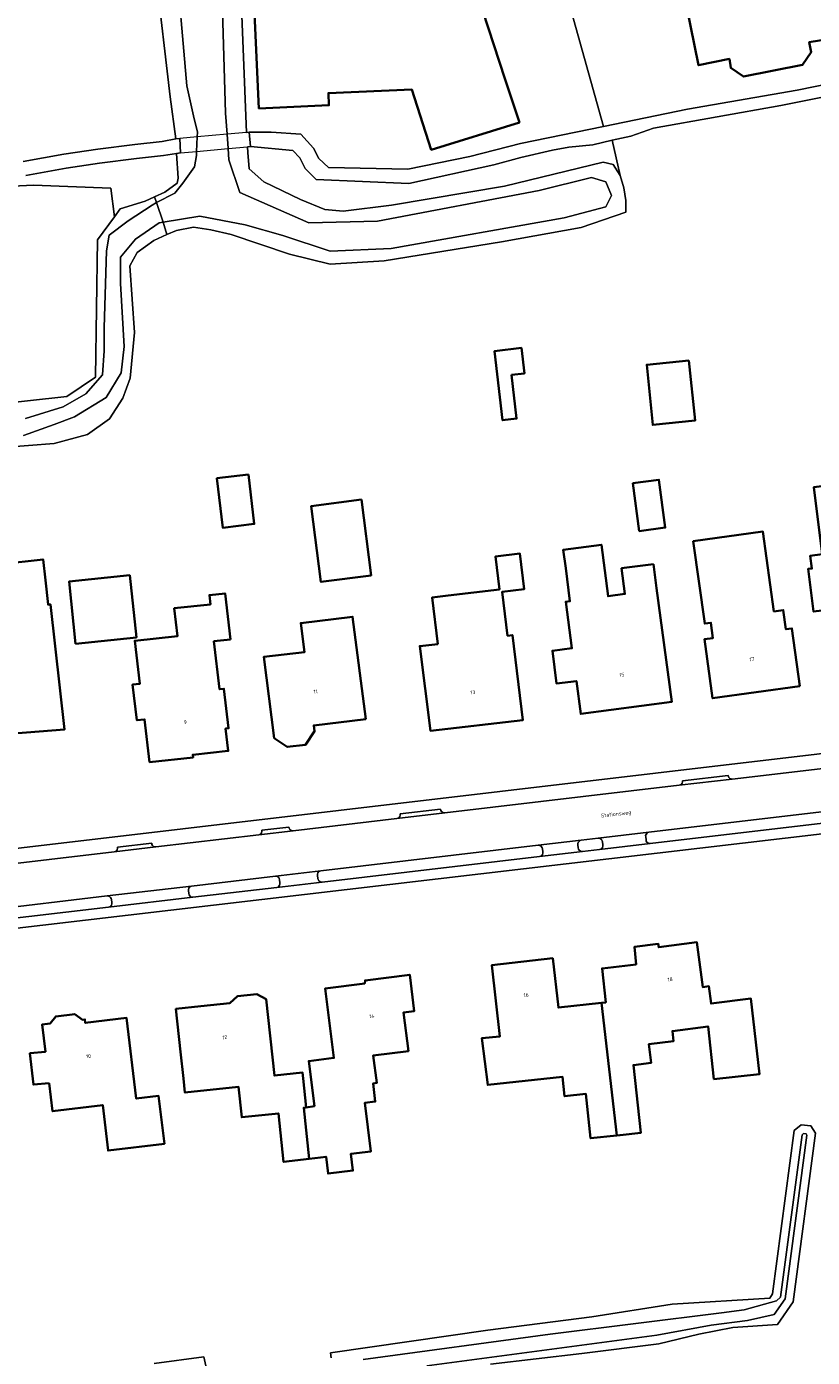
# Model space of a CAD drawing. Header units: metres. Extents: x 229229 to 231729, y 593167 to 595667.
# Tile 57 of 256: x 230308 to 230402, y 594217 to 594376. Entities that reach past the tile are written whole.
import ezdxf
from ezdxf.enums import TextEntityAlignment as Align

# ---------------------------------------------------------------- set-up
doc = ezdxf.new("R2010")
doc.units = ezdxf.units.M
for name, color, linetype, lineweight in [('B-WE-GR-GROENVOORZIENING-GV', 80, 'Continuous', 18), ('B-WE-KW-KUNSTWERK_DEK-GV', 170, 'Continuous', 18), ('B-WE-KW-KUNSTWERK_STUW-G', 170, 'Continuous', 18), ('B-WE-OG-BEBOUWING-GV', 7, 'Continuous', 35), ('B-WE-OG-BEBOUWING-T18', 10, 'Continuous', 18), ('B-WE-OG-BEBOUWING_SCHUUR-GV', 7, 'Continuous', 35), ('B-WE-OG-TERREIN_ERF-GV', 7, 'Continuous', 18), ('B-WE-OG-TOPOGRAFIE-T18', 10, 'Continuous', 18), ('B-WE-OG-WATER-GV', 130, 'Continuous', 18), ('B-WE-OG-WATER_SLOOT-GV', 120, 'Continuous', 18), ('B-WE-VH-VERHARDING_GESLOTEN-GV', 252, 'Continuous', 18), ('B-WE-VH-VERHARDING_HALFVERHARDING-GV', 252, 'Continuous', 18), ('B-WE-VH-VERHARDING_OPEN-GV', 252, 'Continuous', 18)]:
    doc.layers.add(name, color=color, linetype=linetype, lineweight=lineweight)
doc.styles.add('NLCS-ISO-M250-T18', font='NLCS-ISO.ttf', dxfattribs={"height": 0.45})

msp = doc.modelspace()

# ---------------------------------------------------------------- linework, layer by layer
at = {"layer": 'B-WE-GR-GROENVOORZIENING-GV'}
for points in [[(230307.772, 594359.916), (230312.639, 594360.809), (230316.715, 594361.39), (230321.179, 594361.958), (230324.428, 594362.31), (230326.065, 594362.639), (230325.413, 594367.67), (230323.668, 594382.418)], [(230305.646, 594356.925), (230309.032, 594357.094), (230318.3, 594356.716), (230318.711, 594353.272), (230319.42, 594354.246), (230322.407, 594355.158), (230323.518, 594355.664), (230324.775, 594356.237), (230326.224, 594357.311), (230326.348, 594357.934), (230326.144, 594360.884), (230324.611, 594360.617), (230321.378, 594360.267), (230316.942, 594359.702), (230312.913, 594359.128), (230308.106, 594358.246)]]:
    msp.add_lwpolyline(points, dxfattribs=at)
for points in [[(230335.043, 594361.702), (230334.661, 594361.668), (230334.702, 594361.007), (230334.858, 594359.024), (230336.647, 594357.468), (230341.037, 594355.364), (230343.958, 594354.153), (230346.139, 594353.951), (230351.956, 594354.677), (230365.479, 594356.965), (230377.322, 594359.823), (230378.495, 594359.548), (230379.354, 594358.243), (230378.397, 594362.452), (230376.064, 594361.922), (230373.21, 594361.638), (230371.231, 594361.262), (230367.454, 594360.384), (230364.209, 594359.51), (230354, 594357.286), (230342.892, 594357.762), (230341.577, 594359.093), (230340.936, 594360.364), (230340.125, 594361.248)], [(230403.649, 594280.59), (230403.79, 594280.638), (230403.909, 594280.727), (230403.995, 594280.848), (230404.039, 594280.99), (230404.037, 594281.139), (230403.995, 594281.501), (230403.962, 594281.646), (230403.886, 594281.774), (230403.774, 594281.873), (230403.637, 594281.931), (230403.489, 594281.945), (230382.798, 594279.513), (230382.657, 594279.465), (230382.538, 594279.376), (230382.452, 594279.255), (230382.408, 594279.113), (230382.41, 594278.964), (230382.452, 594278.602), (230382.485, 594278.457), (230382.561, 594278.329), (230382.673, 594278.23), (230382.81, 594278.172), (230382.958, 594278.158)], [(230369.695, 594276.599), (230369.836, 594276.647), (230369.955, 594276.736), (230370.041, 594276.857), (230370.085, 594276.999), (230370.083, 594277.148), (230370.041, 594277.51), (230370.008, 594277.655), (230369.932, 594277.783), (230369.821, 594277.881), (230369.684, 594277.94), (230369.536, 594277.954), (230343.464, 594274.889), (230343.323, 594274.841), (230343.204, 594274.752), (230343.118, 594274.631), (230343.074, 594274.489), (230343.076, 594274.34), (230343.118, 594273.978), (230343.151, 594273.833), (230343.227, 594273.705), (230343.339, 594273.606), (230343.476, 594273.548), (230343.624, 594273.534)], [(230377.223, 594278.354), (230377.19, 594278.499), (230377.114, 594278.627), (230377.003, 594278.725), (230376.866, 594278.784), (230376.718, 594278.798), (230374.681, 594278.559), (230374.54, 594278.511), (230374.421, 594278.422), (230374.335, 594278.301), (230374.29, 594278.159), (230374.292, 594278.01), (230374.335, 594277.648), (230374.367, 594277.503), (230374.443, 594277.375), (230374.555, 594277.276), (230374.692, 594277.217), (230374.84, 594277.204), (230376.877, 594277.443), (230377.018, 594277.491), (230377.137, 594277.58), (230377.223, 594277.701), (230377.268, 594277.843), (230377.266, 594277.992)], [(230338.565, 594273.443), (230338.522, 594273.805), (230338.489, 594273.95), (230338.414, 594274.078), (230338.302, 594274.176), (230338.165, 594274.235), (230338.017, 594274.249), (230327.978, 594273.069), (230327.837, 594273.021), (230327.718, 594272.932), (230327.632, 594272.811), (230327.588, 594272.669), (230327.59, 594272.52), (230327.632, 594272.158), (230327.665, 594272.013), (230327.741, 594271.885), (230327.853, 594271.786), (230327.99, 594271.728), (230328.138, 594271.714), (230338.176, 594272.894), (230338.317, 594272.941), (230338.437, 594273.03), (230338.523, 594273.152), (230338.567, 594273.294)], [(230318.016, 594270.524), (230318.157, 594270.572), (230318.276, 594270.661), (230318.362, 594270.782), (230318.407, 594270.924), (230318.405, 594271.073), (230318.362, 594271.435), (230318.329, 594271.58), (230318.253, 594271.708), (230318.142, 594271.806), (230318.005, 594271.865), (230317.857, 594271.879), (230303.138, 594270.149), (230302.997, 594270.101), (230302.878, 594270.012), (230302.792, 594269.891), (230302.748, 594269.749), (230302.75, 594269.6), (230302.792, 594269.238), (230302.825, 594269.093), (230302.901, 594268.965), (230303.013, 594268.866), (230303.15, 594268.808), (230303.298, 594268.794)]]:
    msp.add_lwpolyline(points, close=True, dxfattribs=at)
at = {"layer": 'B-WE-KW-KUNSTWERK_DEK-GV'}
msp.add_lwpolyline([(230332.219, 594363.186), (230328.637, 594362.868), (230326.548, 594362.683), (230326.651, 594360.957), (230328.567, 594361.127), (230332.344, 594361.462), (230334.661, 594361.668), (230335.043, 594361.702), (230334.891, 594363.424), (230334.537, 594363.392)], close=True, dxfattribs=at)
at = {"layer": 'B-WE-KW-KUNSTWERK_STUW-G'}
msp.add_lwpolyline([(230323.764, 594354.981), (230324.564, 594352.654)], dxfattribs=at)
at = {"layer": 'B-WE-OG-BEBOUWING-GV'}
for points in [[(230355.296, 594401.236), (230348.229, 594398.927), (230347.823, 594400.168), (230345.249, 594400.074), (230334.517, 594399.679), (230336.04, 594366.279), (230344.436, 594366.661), (230344.37, 594368.106), (230354.355, 594368.561), (230356.71, 594361.319), (230367.268, 594364.601), (230365.544, 594369.879), (230357.581, 594394.245)], [(230387.597, 594336.061), (230382.531, 594335.543), (230383.268, 594328.346), (230388.334, 594328.864)], [(230381.641, 594315.615), (230384.765, 594316.033), (230383.998, 594321.762), (230380.874, 594321.343)], [(230418.422, 594299.154), (230417.51, 594306.365), (230416.792, 594306.276), (230415.955, 594312.942), (230411.096, 594312.333), (230410.032, 594320.85), (230404.582, 594320.162), (230404.464, 594321.107), (230402.563, 594320.866), (230403.571, 594312.828), (230402.146, 594312.648), (230402.337, 594311.127), (230401.888, 594311.07), (230402.533, 594305.953), (230407.606, 594306.588), (230408.7, 594297.945)], [(230348.323, 594319.382), (230342.311, 594318.611), (230343.477, 594309.518), (230349.489, 594310.289)], [(230400.901, 594297.012), (230399.937, 594303.948), (230399.216, 594303.849), (230398.9, 594306.134), (230397.795, 594305.982), (230396.473, 594315.554), (230388.123, 594314.402), (230389.488, 594304.532), (230390.226, 594304.633), (230390.481, 594302.795), (230389.451, 594302.653), (230390.438, 594295.572)], [(230357.475, 594302.069), (230355.328, 594301.818), (230356.606, 594291.672), (230367.699, 594292.958), (230366.428, 594303.143), (230365.847, 594303.075), (230365.195, 594308.317), (230367.834, 594308.63), (230367.326, 594312.917), (230364.41, 594312.571), (230364.879, 594308.615), (230358.742, 594307.888), (230356.813, 594307.659)], [(230383.342, 594311.657), (230379.519, 594311.153), (230379.928, 594308.072), (230377.912, 594307.809), (230377.106, 594313.97), (230372.537, 594313.373), (230372.82, 594311.176), (230373.334, 594307.21), (230372.838, 594307.145), (230373.577, 594301.563), (230371.231, 594301.276), (230371.711, 594297.346), (230374.098, 594297.637), (230374.622, 594293.692), (230385.545, 594295.144), (230383.727, 594308.771)], [(230302.398, 594306.09), (230299.778, 594305.894), (230300.951, 594295.369), (230302.589, 594295.495), (230303.076, 594291.076), (230312.722, 594291.827), (230311.044, 594306.817), (230310.767, 594306.797), (230310.44, 594309.716), (230310.159, 594312.222), (230305.108, 594311.656), (230305.274, 594310.173), (230301.982, 594309.804)], [(230314.066, 594302.108), (230321.346, 594302.876), (230320.561, 594310.318), (230313.281, 594309.55)], [(230332.649, 594302.615), (230331.995, 594308.147), (230330.097, 594307.941), (230330.228, 594306.831), (230325.881, 594306.359), (230326.279, 594303.015), (230321.156, 594302.46), (230321.771, 594297.31), (230320.901, 594297.217), (230321.407, 594292.945), (230322.333, 594293.043), (230322.932, 594287.931), (230328.144, 594288.488), (230328.107, 594288.801), (230332.363, 594289.255), (230332.048, 594291.939), (230332.4, 594291.976), (230331.845, 594296.704), (230331.323, 594296.649), (230330.644, 594302.4)], [(230348.859, 594293.065), (230347.281, 594305.336), (230341.066, 594304.594), (230341.516, 594301.109), (230336.617, 594300.525), (230337.874, 594290.792), (230339.44, 594289.738), (230341.631, 594289.998), (230342.709, 594291.628), (230342.619, 594292.327)], [(230378.972, 594243.163), (230379.352, 594243.204), (230381.828, 594243.47), (230380.944, 594251.606), (230383.074, 594251.883), (230382.787, 594254.097), (230385.763, 594254.483), (230385.607, 594255.685), (230389.896, 594256.241), (230390.59, 594249.932), (230396.057, 594250.523), (230395.031, 594259.573), (230390.258, 594258.979), (230389.99, 594261.045), (230389.253, 594260.949), (230388.557, 594266.324), (230383.97, 594265.729), (230383.928, 594266.119), (230381.055, 594265.764), (230381.258, 594263.679), (230377.193, 594263.194), (230377.632, 594259.108), (230377.126, 594259.053)], [(230377.126, 594259.053), (230371.956, 594258.493), (230371.279, 594264.402), (230363.958, 594263.561), (230364.934, 594255.048), (230362.754, 594254.821), (230363.486, 594249.224), (230372.449, 594250.193), (230372.698, 594247.872), (230375.241, 594248.145), (230375.813, 594242.824), (230378.972, 594243.163)], [(230341.72, 594246.533), (230341.415, 594246.482), (230342.082, 594240.374), (230344.099, 594240.616), (230344.341, 594238.592), (230347.314, 594238.948), (230347.071, 594240.972), (230349.461, 594241.258), (230348.755, 594247.082), (230349.995, 594247.223), (230349.759, 594249.414), (230350.169, 594249.466), (230349.756, 594252.76), (230353.967, 594253.287), (230353.387, 594257.92), (230354.669, 594258.081), (230354.126, 594262.422), (230348.772, 594261.751), (230348.73, 594261.39), (230343.989, 594260.796), (230345.033, 594252.457), (230342.023, 594252.08), (230342.697, 594246.695)], [(230342.082, 594240.374), (230341.415, 594246.482), (230341.72, 594246.533), (230341.346, 594250), (230341.269, 594250.71), (230337.899, 594250.352), (230336.928, 594259.485), (230335.809, 594260.116), (230333.488, 594259.882), (230332.55, 594259.019), (230329.063, 594258.647), (230326.094, 594258.331), (230326.64, 594253.196), (230326.981, 594250), (230327.161, 594248.308), (230333.603, 594248.994), (230333.992, 594245.345), (230338.383, 594245.813), (230339.001, 594240.005)], [(230310.891, 594249.436), (230311.295, 594246.075), (230317.313, 594246.798), (230317.967, 594241.361), (230324.711, 594242.171), (230324.022, 594247.903), (230321.34, 594247.58), (230320.177, 594257.25), (230315.224, 594256.655), (230315.175, 594257.069), (230314.878, 594257.033), (230313.968, 594257.725), (230311.684, 594257.434), (230311.001, 594256.568), (230310.047, 594256.453), (230310.437, 594253.203), (230308.587, 594253.027), (230309.008, 594249.256)]]:
    msp.add_lwpolyline(points, close=True, dxfattribs=at)
msp.add_lwpolyline([(230386.842, 594380.911), (230388.755, 594371.459), (230392.448, 594372.207), (230392.614, 594371.131), (230394.145, 594370.083), (230401.224, 594371.515), (230402.266, 594373.038), (230402.024, 594374.232), (230405.469, 594374.764)], dxfattribs=at)
at = {"layer": 'B-WE-OG-BEBOUWING_SCHUUR-GV'}
for points in [[(230366.335, 594334.342), (230367.871, 594334.518), (230367.52, 594337.562), (230364.302, 594337.192), (230365.256, 594328.903), (230366.939, 594329.097)], [(230334.786, 594322.391), (230331.013, 594321.947), (230331.71, 594316.021), (230335.483, 594316.465)]]:
    msp.add_lwpolyline(points, close=True, dxfattribs=at)
at = {"layer": 'B-WE-OG-TERREIN_ERF-GV'}
for points in [[(230344.37, 594368.106), (230344.436, 594366.661), (230336.04, 594366.279), (230334.517, 594399.679), (230345.249, 594400.074), (230347.823, 594400.168), (230348.229, 594398.927), (230355.296, 594401.236), (230357.581, 594394.245), (230365.544, 594369.879), (230367.268, 594364.601), (230356.71, 594361.319), (230354.355, 594368.561)], [(230382.531, 594335.543), (230387.597, 594336.061), (230388.334, 594328.864), (230383.268, 594328.346)], [(230383.998, 594321.762), (230384.765, 594316.033), (230381.641, 594315.615), (230380.874, 594321.343)], [(230402.563, 594320.866), (230404.464, 594321.107), (230404.582, 594320.162), (230410.032, 594320.85), (230411.096, 594312.333), (230415.955, 594312.942), (230416.792, 594306.276), (230417.51, 594306.365), (230418.422, 594299.154), (230408.7, 594297.945), (230407.606, 594306.588), (230402.533, 594305.953), (230401.888, 594311.07), (230402.337, 594311.127), (230402.146, 594312.648), (230403.571, 594312.828)], [(230348.323, 594319.382), (230349.489, 594310.289), (230343.477, 594309.518), (230342.311, 594318.611)], [(230396.473, 594315.554), (230397.795, 594305.982), (230398.9, 594306.134), (230399.216, 594303.849), (230399.937, 594303.948), (230400.901, 594297.012), (230390.438, 594295.572), (230389.451, 594302.653), (230390.481, 594302.795), (230390.226, 594304.633), (230389.488, 594304.532), (230388.123, 594314.402)], [(230364.879, 594308.615), (230364.41, 594312.571), (230367.326, 594312.917), (230367.834, 594308.63), (230365.195, 594308.317), (230365.847, 594303.075), (230366.428, 594303.143), (230367.699, 594292.958), (230356.606, 594291.672), (230355.328, 594301.818), (230357.475, 594302.069), (230356.813, 594307.659), (230358.742, 594307.888)], [(230383.342, 594311.657), (230383.727, 594308.771), (230385.545, 594295.144), (230374.622, 594293.692), (230374.098, 594297.637), (230371.711, 594297.346), (230371.231, 594301.276), (230373.577, 594301.563), (230372.838, 594307.145), (230373.334, 594307.21), (230372.82, 594311.176), (230372.537, 594313.373), (230377.106, 594313.97), (230377.912, 594307.809), (230379.928, 594308.072), (230379.519, 594311.153)], [(230312.722, 594291.827), (230303.076, 594291.076), (230302.589, 594295.495), (230300.951, 594295.369), (230299.778, 594305.894), (230302.398, 594306.09), (230301.982, 594309.804), (230305.274, 594310.173), (230305.108, 594311.656), (230310.159, 594312.222), (230310.44, 594309.716), (230310.767, 594306.797), (230311.044, 594306.817)], [(230321.346, 594302.876), (230314.066, 594302.108), (230313.281, 594309.55), (230320.561, 594310.318)], [(230332.649, 594302.615), (230330.644, 594302.4), (230331.323, 594296.649), (230331.845, 594296.704), (230332.4, 594291.976), (230332.048, 594291.939), (230332.363, 594289.255), (230328.107, 594288.801), (230328.144, 594288.488), (230322.932, 594287.931), (230322.333, 594293.043), (230321.407, 594292.945), (230320.901, 594297.217), (230321.771, 594297.31), (230321.156, 594302.46), (230326.279, 594303.015), (230325.881, 594306.359), (230330.228, 594306.831), (230330.097, 594307.941), (230331.995, 594308.147)], [(230348.859, 594293.065), (230342.619, 594292.327), (230342.709, 594291.628), (230341.631, 594289.998), (230339.44, 594289.738), (230337.874, 594290.792), (230336.617, 594300.525), (230341.516, 594301.109), (230341.066, 594304.594), (230347.281, 594305.336)], [(230375.241, 594248.145), (230372.698, 594247.872), (230372.449, 594250.193), (230363.486, 594249.224), (230362.754, 594254.821), (230364.934, 594255.048), (230363.958, 594263.561), (230371.279, 594264.402), (230371.956, 594258.493), (230377.126, 594259.053), (230377.632, 594259.108), (230377.193, 594263.194), (230381.258, 594263.679), (230381.055, 594265.764), (230383.928, 594266.119), (230383.97, 594265.729), (230388.557, 594266.324), (230389.253, 594260.949), (230389.99, 594261.045), (230390.258, 594258.979), (230395.031, 594259.573), (230396.057, 594250.523), (230390.59, 594249.932), (230389.896, 594256.241), (230385.607, 594255.685), (230385.763, 594254.483), (230382.787, 594254.097), (230383.074, 594251.883), (230380.944, 594251.606), (230381.828, 594243.47), (230379.352, 594243.204), (230378.972, 594243.163), (230375.813, 594242.824)], [(230338.383, 594245.813), (230333.992, 594245.345), (230333.603, 594248.994), (230327.161, 594248.308), (230326.981, 594250), (230326.64, 594253.196), (230326.094, 594258.331), (230329.063, 594258.647), (230332.55, 594259.019), (230333.488, 594259.882), (230335.809, 594260.116), (230336.928, 594259.485), (230337.899, 594250.352), (230341.269, 594250.71), (230341.346, 594250), (230341.72, 594246.533), (230342.697, 594246.695), (230342.023, 594252.08), (230345.033, 594252.457), (230343.989, 594260.796), (230348.73, 594261.39), (230348.772, 594261.751), (230354.126, 594262.422), (230354.669, 594258.081), (230353.387, 594257.92), (230353.967, 594253.287), (230349.756, 594252.76), (230350.169, 594249.466), (230349.759, 594249.414), (230349.995, 594247.223), (230348.755, 594247.082), (230349.461, 594241.258), (230347.071, 594240.972), (230347.314, 594238.948), (230344.341, 594238.592), (230344.099, 594240.616), (230342.082, 594240.374), (230339.001, 594240.005)], [(230311.295, 594246.075), (230310.891, 594249.436), (230309.008, 594249.256), (230308.587, 594253.027), (230310.437, 594253.203), (230310.047, 594256.453), (230311.001, 594256.568), (230311.684, 594257.434), (230313.968, 594257.725), (230314.878, 594257.033), (230315.175, 594257.069), (230315.224, 594256.655), (230320.177, 594257.25), (230321.34, 594247.58), (230324.022, 594247.903), (230324.711, 594242.171), (230317.967, 594241.361), (230317.313, 594246.798)]]:
    msp.add_lwpolyline(points, close=True, dxfattribs=at)
for points in [[(230333.804, 594382.472), (230334.537, 594363.392), (230334.891, 594363.424), (230337.514, 594363.425), (230341.075, 594363.171), (230342.598, 594361.511), (230343.221, 594360.275), (230344.381, 594359.204), (230353.886, 594358.98), (230361.323, 594360.531), (230367.388, 594362.078), (230377.337, 594364.107), (230373.268, 594378.688)], [(230405.469, 594374.764), (230402.024, 594374.232), (230402.266, 594373.038), (230401.224, 594371.515), (230394.145, 594370.083), (230392.614, 594371.131), (230392.448, 594372.207), (230388.755, 594371.459), (230386.842, 594380.911)], [(230373.268, 594378.688), (230377.337, 594364.107), (230387.438, 594366.172), (230400.585, 594368.484), (230432.97, 594375.038)], [(230433.261, 594373.593), (230398.617, 594366.629), (230383.361, 594363.924), (230380.644, 594362.963), (230378.397, 594362.452), (230379.354, 594358.243), (230379.776, 594356.76), (230380.044, 594355.255), (230380.049, 594353.839), (230374.667, 594352.018), (230365.122, 594350.301), (230351.057, 594348.007), (230344.584, 594347.599), (230339.722, 594348.81), (230332.723, 594351.175), (230330.271, 594351.717), (230328.213, 594352.057), (230326.146, 594351.654), (230325.006, 594351.144), (230323.457, 594350.452), (230321.442, 594349.009), (230320.585, 594347.398), (230321.135, 594339.41), (230320.608, 594333.948), (230319.722, 594331.537), (230318.11, 594329.078), (230315.476, 594327.174), (230311.496, 594326.096), (230305.339, 594325.649)], [(230298.822, 594330.201), (230313.02, 594331.747), (230316.457, 594334.048), (230316.701, 594350.512), (230318.711, 594353.272), (230318.3, 594356.716), (230309.032, 594357.094), (230305.646, 594356.925)], [(230231.538, 594268.686), (230440.944, 594293.341)], [(230441.401, 594283.772), (230246.676, 594260.953)], [(230344.684, 594216.529), (230344.62, 594217.119), (230363.484, 594219.809), (230375.947, 594221.44), (230385.592, 594222.947), (230397.289, 594223.682), (230397.63, 594224.169), (230400.222, 594243.774), (230401.054, 594244.426), (230402.224, 594244.303), (230402.769, 594243.437), (230400.095, 594223.209), (230398.213, 594220.522), (230392.853, 594220.163), (230388.766, 594219.34), (230384.003, 594218.178), (230374.755, 594217.012), (230363.803, 594215.733)], [(230323.479, 594215.833), (230329.448, 594216.643), (230329.665, 594215.555)]]:
    msp.add_lwpolyline(points, dxfattribs=at)
at = {"layer": 'B-WE-OG-WATER-GV'}
for points in [[(230325.996, 594385.153), (230327.417, 594368.97), (230328.183, 594365.399), (230328.66, 594363.437), (230328.637, 594362.868), (230328.567, 594361.127), (230328.548, 594360.635), (230328.324, 594359.29), (230326.926, 594357.333), (230325.945, 594356.128), (230323.764, 594354.981), (230324.564, 594352.654), (230328.976, 594353.352), (230334.38, 594352.322), (230338.927, 594351.034), (230344.588, 594349.146), (230351.88, 594349.49), (230372.64, 594353.18), (230377.615, 594354.467), (230378.302, 594355.84), (230377.615, 594357.471), (230375.9, 594357.986), (230369.637, 594356.441), (230350.25, 594352.751), (230342.015, 594352.579), (230333.758, 594356.212), (230332.442, 594360.108), (230332.344, 594361.462), (230332.219, 594363.186), (230332.036, 594365.714), (230331.345, 594388.901)], [(230307.813, 594327.062), (230311.511, 594328.407), (230313.919, 594329.304), (230317.729, 594331.63), (230319.522, 594334.572), (230319.882, 594337.732), (230319.453, 594345.284), (230319.453, 594348.46), (230321.255, 594350.605), (230324.086, 594352.579), (230324.564, 594352.654), (230323.764, 594354.981), (230323.228, 594354.699), (230320.371, 594352.794), (230318.074, 594351.084), (230317.766, 594349.207), (230317.503, 594339.986), (230317.503, 594337.212), (230317.307, 594334.325), (230315.29, 594332.083), (230312.573, 594330.514), (230308.063, 594329.113)], [(230356.156, 594215.536), (230383.749, 594219.218), (230390.269, 594220.444), (230394.632, 594220.984), (230397.809, 594221.689), (230399.136, 594223.582), (230401.73, 594243.21), (230401.636, 594243.359), (230401.352, 594243.389), (230401.16, 594243.239), (230398.589, 594223.796), (230398.096, 594223.354), (230394.227, 594222.265), (230391.495, 594221.915), (230370.961, 594219.331), (230348.532, 594216.312)]]:
    msp.add_lwpolyline(points, dxfattribs=at)
at = {"layer": 'B-WE-OG-WATER_SLOOT-GV'}
for points in [[(230331.345, 594388.901), (230332.036, 594365.714), (230332.219, 594363.186), (230332.344, 594361.462), (230332.442, 594360.108), (230333.758, 594356.212), (230342.015, 594352.579), (230350.25, 594352.751), (230369.637, 594356.441), (230375.9, 594357.986), (230377.615, 594357.471), (230378.302, 594355.84), (230377.615, 594354.467), (230372.64, 594353.18), (230351.88, 594349.49), (230344.588, 594349.146), (230338.927, 594351.034), (230334.38, 594352.322), (230328.976, 594353.352), (230324.564, 594352.654), (230325.006, 594351.144), (230326.146, 594351.654), (230328.213, 594352.057), (230330.271, 594351.717), (230332.723, 594351.175), (230339.722, 594348.81), (230344.584, 594347.599), (230351.057, 594348.007), (230365.122, 594350.301), (230374.667, 594352.018), (230380.049, 594353.839), (230380.044, 594355.255), (230379.776, 594356.76), (230379.354, 594358.243), (230378.495, 594359.548), (230377.322, 594359.823), (230365.479, 594356.965), (230351.956, 594354.677), (230346.139, 594353.951), (230343.958, 594354.153), (230341.037, 594355.364), (230336.647, 594357.468), (230334.858, 594359.024), (230334.702, 594361.007), (230334.661, 594361.668), (230335.043, 594361.702), (230334.891, 594363.424), (230334.537, 594363.392), (230333.804, 594382.472)], [(230323.668, 594382.418), (230325.413, 594367.67), (230326.065, 594362.639), (230326.548, 594362.683), (230326.651, 594360.957), (230326.144, 594360.884), (230326.348, 594357.934), (230326.224, 594357.311), (230324.775, 594356.237), (230323.518, 594355.664), (230323.764, 594354.981), (230325.945, 594356.128), (230326.926, 594357.333), (230328.324, 594359.29), (230328.548, 594360.635), (230328.567, 594361.127), (230328.637, 594362.868), (230328.66, 594363.437), (230328.183, 594365.399), (230327.417, 594368.97), (230325.996, 594385.153)], [(230308.063, 594329.113), (230312.573, 594330.514), (230315.29, 594332.083), (230317.307, 594334.325), (230317.503, 594337.212), (230317.503, 594339.986), (230317.766, 594349.207), (230318.074, 594351.084), (230320.371, 594352.794), (230323.228, 594354.699), (230323.764, 594354.981), (230323.518, 594355.664), (230322.407, 594355.158), (230319.42, 594354.246), (230318.711, 594353.272), (230316.701, 594350.512), (230316.457, 594334.048), (230313.02, 594331.747), (230298.822, 594330.201)], [(230305.339, 594325.649), (230311.496, 594326.096), (230315.476, 594327.174), (230318.11, 594329.078), (230319.722, 594331.537), (230320.608, 594333.948), (230321.135, 594339.41), (230320.585, 594347.398), (230321.442, 594349.009), (230323.457, 594350.452), (230325.006, 594351.144), (230324.564, 594352.654), (230324.086, 594352.579), (230321.255, 594350.605), (230319.453, 594348.46), (230319.453, 594345.284), (230319.882, 594337.732), (230319.522, 594334.572), (230317.729, 594331.63), (230313.919, 594329.304), (230311.511, 594328.407), (230307.813, 594327.062)], [(230363.803, 594215.733), (230374.755, 594217.012), (230384.003, 594218.178), (230388.766, 594219.34), (230392.853, 594220.163), (230398.213, 594220.522), (230400.095, 594223.209), (230402.769, 594243.437), (230402.224, 594244.303), (230401.054, 594244.426), (230400.222, 594243.774), (230397.63, 594224.169), (230397.289, 594223.682), (230385.592, 594222.947), (230375.947, 594221.44), (230363.484, 594219.809), (230344.62, 594217.119), (230344.684, 594216.529)], [(230348.532, 594216.312), (230370.961, 594219.331), (230391.495, 594221.915), (230394.227, 594222.265), (230398.096, 594223.354), (230398.589, 594223.796), (230401.16, 594243.239), (230401.352, 594243.389), (230401.636, 594243.359), (230401.73, 594243.21), (230399.136, 594223.582), (230397.809, 594221.689), (230394.632, 594220.984), (230390.269, 594220.444), (230383.749, 594219.218), (230356.156, 594215.536)], [(230329.665, 594215.555), (230329.448, 594216.643), (230323.479, 594215.833)]]:
    msp.add_lwpolyline(points, dxfattribs=at)
at = {"layer": 'B-WE-VH-VERHARDING_GESLOTEN-GV'}
for points in [[(230418.29, 594288.886), (230392.794, 594285.884), (230386.439, 594285.136), (230358.333, 594281.827), (230352.594, 594281.151), (230340.151, 594279.686), (230336.018, 594279.2), (230323.694, 594277.749), (230318.691, 594277.159), (230303.047, 594275.318)], [(230303.138, 594270.149), (230317.857, 594271.879), (230327.978, 594273.069), (230338.017, 594274.249), (230343.464, 594274.889), (230369.536, 594277.954), (230374.681, 594278.559), (230376.718, 594278.798), (230382.798, 594279.513), (230403.489, 594281.945)]]:
    msp.add_lwpolyline(points, dxfattribs=at)
at = {"layer": 'B-WE-VH-VERHARDING_HALFVERHARDING-GV'}
msp.add_lwpolyline([(230334.661, 594361.668), (230335.043, 594361.702), (230334.891, 594363.424), (230334.537, 594363.392), (230332.219, 594363.186), (230328.637, 594362.868), (230326.548, 594362.683), (230326.651, 594360.957), (230328.567, 594361.127), (230332.344, 594361.462)], close=True, dxfattribs=at)
at = {"layer": 'B-WE-VH-VERHARDING_OPEN-GV'}
for points in [[(230432.97, 594375.038), (230400.585, 594368.484), (230387.438, 594366.172), (230377.337, 594364.107), (230367.388, 594362.078), (230361.323, 594360.531), (230353.886, 594358.98), (230344.381, 594359.204), (230343.221, 594360.275), (230342.598, 594361.511), (230341.075, 594363.171), (230337.514, 594363.425), (230334.891, 594363.424), (230335.043, 594361.702), (230340.125, 594361.248), (230340.936, 594360.364), (230341.577, 594359.093), (230342.892, 594357.762), (230354, 594357.286), (230364.209, 594359.51), (230367.454, 594360.384), (230371.231, 594361.262), (230373.21, 594361.638), (230376.064, 594361.922), (230378.397, 594362.452), (230380.644, 594362.963), (230383.361, 594363.924), (230398.617, 594366.629), (230433.261, 594373.593)], [(230308.106, 594358.246), (230312.913, 594359.128), (230316.942, 594359.702), (230321.378, 594360.267), (230324.611, 594360.617), (230326.144, 594360.884), (230326.651, 594360.957), (230326.548, 594362.683), (230326.065, 594362.639), (230324.428, 594362.31), (230321.179, 594361.958), (230316.715, 594361.39), (230312.639, 594360.809), (230307.772, 594359.916)], [(230440.944, 594293.341), (230231.538, 594268.686)], [(230303.047, 594275.318), (230318.691, 594277.159), (230318.832, 594277.207), (230318.951, 594277.296), (230319.037, 594277.418), (230319.081, 594277.56), (230319.079, 594277.709), (230323.189, 594278.192), (230323.222, 594278.047), (230323.298, 594277.919), (230323.41, 594277.821), (230323.546, 594277.763), (230323.694, 594277.749), (230336.018, 594279.2), (230336.159, 594279.248), (230336.278, 594279.337), (230336.365, 594279.458), (230336.409, 594279.6), (230336.407, 594279.749), (230339.646, 594280.13), (230339.679, 594279.985), (230339.754, 594279.857), (230339.866, 594279.759), (230340.003, 594279.7), (230340.151, 594279.686), (230352.594, 594281.151), (230352.735, 594281.199), (230352.854, 594281.288), (230352.94, 594281.409), (230352.984, 594281.551), (230352.982, 594281.7), (230357.828, 594282.271), (230357.861, 594282.126), (230357.936, 594281.998), (230358.048, 594281.9), (230358.185, 594281.841), (230358.333, 594281.827), (230386.439, 594285.136), (230386.58, 594285.184), (230386.699, 594285.273), (230386.785, 594285.394), (230386.83, 594285.536), (230386.828, 594285.685), (230392.289, 594286.328), (230392.322, 594286.183), (230392.398, 594286.055), (230392.509, 594285.957), (230392.646, 594285.898), (230392.794, 594285.884), (230418.29, 594288.886)], [(230246.676, 594260.953), (230441.401, 594283.772)], [(230403.649, 594280.59), (230382.958, 594278.158), (230376.877, 594277.443), (230374.84, 594277.204), (230369.695, 594276.599), (230343.624, 594273.534), (230338.176, 594272.894), (230328.138, 594271.714), (230318.016, 594270.524), (230303.298, 594268.794)]]:
    msp.add_lwpolyline(points, dxfattribs=at)
for points in [[(230392.794, 594285.884), (230392.646, 594285.898), (230392.509, 594285.957), (230392.398, 594286.055), (230392.322, 594286.183), (230392.289, 594286.328), (230386.828, 594285.685), (230386.83, 594285.536), (230386.785, 594285.394), (230386.699, 594285.273), (230386.58, 594285.184), (230386.439, 594285.136)], [(230358.333, 594281.827), (230358.185, 594281.841), (230358.048, 594281.9), (230357.936, 594281.998), (230357.861, 594282.126), (230357.828, 594282.271), (230352.982, 594281.7), (230352.984, 594281.551), (230352.94, 594281.409), (230352.854, 594281.288), (230352.735, 594281.199), (230352.594, 594281.151)], [(230340.151, 594279.686), (230340.003, 594279.7), (230339.866, 594279.759), (230339.754, 594279.857), (230339.679, 594279.985), (230339.646, 594280.13), (230336.407, 594279.749), (230336.409, 594279.6), (230336.365, 594279.458), (230336.278, 594279.337), (230336.159, 594279.248), (230336.018, 594279.2)], [(230382.452, 594278.602), (230382.41, 594278.964), (230382.408, 594279.113), (230382.452, 594279.255), (230382.538, 594279.376), (230382.657, 594279.465), (230382.798, 594279.513), (230376.718, 594278.798), (230376.866, 594278.784), (230377.003, 594278.725), (230377.114, 594278.627), (230377.19, 594278.499), (230377.223, 594278.354), (230377.266, 594277.992), (230377.268, 594277.843), (230377.223, 594277.701), (230377.137, 594277.58), (230377.018, 594277.491), (230376.877, 594277.443), (230382.958, 594278.158), (230382.81, 594278.172), (230382.673, 594278.23), (230382.561, 594278.329), (230382.485, 594278.457)], [(230323.694, 594277.749), (230323.546, 594277.763), (230323.41, 594277.821), (230323.298, 594277.919), (230323.222, 594278.047), (230323.189, 594278.192), (230319.079, 594277.709), (230319.081, 594277.56), (230319.037, 594277.418), (230318.951, 594277.296), (230318.832, 594277.207), (230318.691, 594277.159)], [(230374.335, 594277.648), (230374.292, 594278.01), (230374.29, 594278.159), (230374.335, 594278.301), (230374.421, 594278.422), (230374.54, 594278.511), (230374.681, 594278.559), (230369.536, 594277.954), (230369.684, 594277.94), (230369.821, 594277.881), (230369.932, 594277.783), (230370.008, 594277.655), (230370.041, 594277.51), (230370.083, 594277.148), (230370.085, 594276.999), (230370.041, 594276.857), (230369.955, 594276.736), (230369.836, 594276.647), (230369.695, 594276.599), (230374.84, 594277.204), (230374.692, 594277.217), (230374.555, 594277.276), (230374.443, 594277.375), (230374.367, 594277.503)], [(230343.118, 594273.978), (230343.076, 594274.34), (230343.074, 594274.489), (230343.118, 594274.631), (230343.204, 594274.752), (230343.323, 594274.841), (230343.464, 594274.889), (230338.017, 594274.249), (230338.165, 594274.235), (230338.302, 594274.176), (230338.414, 594274.078), (230338.489, 594273.95), (230338.522, 594273.805), (230338.565, 594273.443), (230338.567, 594273.294), (230338.523, 594273.152), (230338.437, 594273.03), (230338.317, 594272.941), (230338.176, 594272.894), (230343.624, 594273.534), (230343.476, 594273.548), (230343.339, 594273.606), (230343.227, 594273.705), (230343.151, 594273.833)], [(230327.632, 594272.158), (230327.59, 594272.52), (230327.588, 594272.669), (230327.632, 594272.811), (230327.718, 594272.932), (230327.837, 594273.021), (230327.978, 594273.069), (230317.857, 594271.879), (230318.005, 594271.865), (230318.142, 594271.806), (230318.253, 594271.708), (230318.329, 594271.58), (230318.362, 594271.435), (230318.405, 594271.073), (230318.407, 594270.924), (230318.362, 594270.782), (230318.276, 594270.661), (230318.157, 594270.572), (230318.016, 594270.524), (230328.138, 594271.714), (230327.99, 594271.728), (230327.853, 594271.786), (230327.741, 594271.885), (230327.665, 594272.013)]]:
    msp.add_lwpolyline(points, close=True, dxfattribs=at)

# ---------------------------------------------------------------- texts
at = {"layer": 'B-WE-OG-BEBOUWING-T18', "style": 'NLCS-ISO-M250-T18'}
for s, rotation, p in [('17', 7.8, (230395.124, 594300.255)), ('15', 7.4, (230379.556, 594298.383)), ('11', 6.8, (230342.835, 594296.38)), ('13', 6.7, (230361.692, 594296.288)), ('9', 6.7, (230327.205, 594292.727)), ('18', 7.4, (230385.34, 594261.873)), ('16', 6.1, (230368.075, 594260.008)), ('14', 7.1, (230349.577, 594257.465)), ('12', 6, (230331.935, 594254.931)), ('10', 6.8, (230315.614, 594252.673))]:
    msp.add_text(s, height=0.45, rotation=rotation, dxfattribs=at).set_placement(p, align=Align.MIDDLE)
at = {"layer": 'B-WE-OG-TOPOGRAFIE-T18', "style": 'NLCS-ISO-M250-T18'}
msp.add_text('Stationsweg', height=0.45, rotation=6.7, dxfattribs=at).set_placement((230378.878, 594281.646), align=Align.MIDDLE)

doc.saveas('drawing.dxf')
